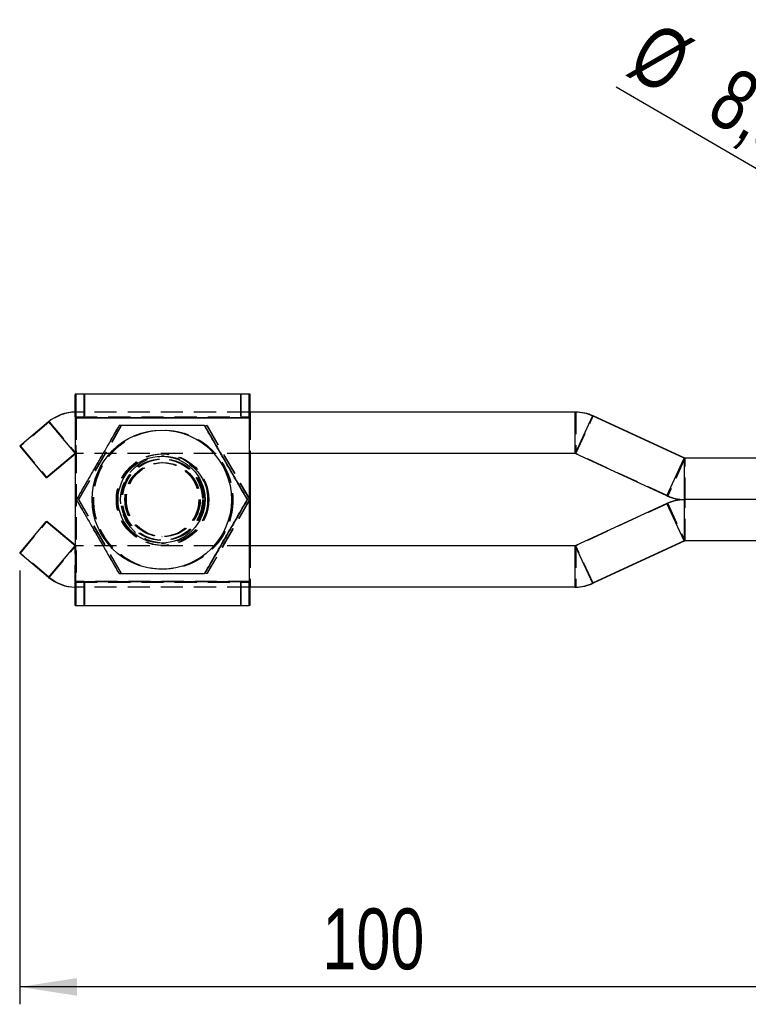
# Model space of a CAD drawing. Extents: x 64 to 763, y 53 to 567.
# Tile 4 of 9: x 330 to 414, y 258 to 371. Entities that reach past the tile are written whole.
import ezdxf

# ---------------------------------------------------------------- set-up
doc = ezdxf.new("R2010")
doc.units = 0
doc.header["$LTSCALE"] = 2
doc.linetypes.add('HIDDEN', pattern=[1.905, 1.27, -0.635])
doc.layers.get('0').update_dxf_attribs({"linetype": 'CONTINUOUS'})
doc.layers.add('FORMATO', color=179, linetype='CONTINUOUS')
doc.styles.add('SLDTEXTSTYLE0', font='TXT', dxfattribs={"width": 0.75})
doc.dimstyles.new('SLDDIMSTYLE0', dxfattribs={"dimtxt": 7, "dimasz": 6.604, "dimexe": 0, "dimexo": 0.0625, "dimgap": 1.75, "dimtad": 1, "dimdec": 0, "dimrnd": 1e-09, "dimzin": 12, "dimtxsty": 'SLDTEXTSTYLE0', "dimsah": 1, "dimcen": 0.09, "dimazin": 3, "dimtfac": 1, "dimtdec": 0, "dimtofl": 0, "dimtmove": 0, "dimatfit": 3, "dimtolj": 1, "dimtzin": 12})
doc.dimstyles.new('SLDDIMSTYLE2', dxfattribs={"dimtxt": 7, "dimasz": 6.604, "dimexe": 0, "dimexo": 0.0625, "dimgap": 1.75, "dimtad": 1, "dimdec": 3, "dimrnd": 1e-09, "dimzin": 12, "dimtxsty": 'SLDTEXTSTYLE0', "dimblk1": 'NONE', "dimsah": 1, "dimcen": 0, "dimazin": 3, "dimtfac": 1, "dimtdec": 3, "dimtmove": 0, "dimatfit": 3, "dimtolj": 1, "dimtzin": 12})

# ---------------------------------------------------------------- blocks, each defined once
blk = doc.blocks.new('_D_6')
at = {"layer": 'FORMATO'}
for p, q in [((329.8, 307.96), (329.8, 258.13)), ((429.66, 287.61), (429.66, 258.13)), ((429.66, 260.13), (329.8, 260.13))]:
    blk.add_line(p, q, dxfattribs=at)
for points in [[(329.8, 260.13), (336.4, 259.11), (336.4, 261.15)], [(429.66, 260.13), (423.05, 261.15), (423.05, 259.11)]]:
    blk.add_solid(points, dxfattribs=at)
at = {"layer": 'FORMATO', "insert": (364.59, 269.15), "char_height": 7, "attachment_point": 1, "style": 'SLDTEXTSTYLE0'}
blk.add_mtext('100', dxfattribs=at)
blk = doc.blocks.new('_D_8')
at = {"layer": 'FORMATO'}
for q in [(398.34, 363.5), (444.83, 336.47)]:
    blk.add_line((437.48, 340.75), q, dxfattribs=at)
blk.add_solid([(437.48, 340.75), (432.28, 344.94), (431.26, 343.19)], dxfattribs=at)
at = {"layer": 'FORMATO', "char_height": 7, "attachment_point": 1, "rotation": 329.8316, "style": 'SLDTEXTSTYLE0'}
for s, insert in [('%%c', (402.84, 371.25)), ('8,5', (412.02, 366.04))]:
    blk.add_mtext(s, dxfattribs=dict(at, insert=insert))
blk = doc.blocks.new('_NONE')

msp = doc.modelspace()

# ---------------------------------------------------------------- linework, layer by layer
at = {"color": 7, "linetype": 'CONTINUOUS'}
for p, q in [((336.171768, 328.259683), (356.171629, 328.259683)), ((356.171629, 328.259683), (356.171629, 325.609683)), ((356.185577, 328.259683), (356.171629, 328.259683)), ((356.185577, 328.259683), (356.251783, 328.259683)), ((356.185577, 326.159683), (356.185577, 328.259683)), ((356.251783, 328.259683), (356.26573, 328.259683)), ((393.633409, 326.159683), (356.177761, 326.159683)), ((393.633409, 321.409683), (393.633409, 326.159683)), ((393.715239, 326.159683), (393.633409, 326.159683)), ((333.118252, 325.046055), (329.797505, 322.259599)), ((336.161538, 325.509683), (356.1614, 325.509683)), ((336.161538, 325.509683), (336.161538, 306.709683)), ((356.171257, 325.509683), (356.1614, 325.509683)), ((356.1614, 325.509683), (356.1614, 306.709683)), ((356.171257, 325.509683), (356.171257, 306.709683)), ((356.177761, 325.609683), (356.171629, 325.609683)), ((395.625728, 325.722669), (393.637597, 321.408765)), ((395.707554, 325.722669), (395.625728, 325.722669)), ((406.175426, 320.860601), (395.625728, 325.722669)), ((406.257252, 320.860601), (395.707554, 325.722669)), ((329.797505, 322.259599), (332.850731, 318.620888)), ((336.161538, 321.399005), (332.850731, 318.620888)), ((336.161538, 321.330343), (332.932553, 318.620888)), ((393.633409, 321.409683), (356.171257, 321.409683)), ((356.266103, 321.409683), (356.266103, 310.809683)), ((356.275952, 321.409683), (356.275952, 310.809683)), ((404.187291, 316.546697), (393.637597, 321.408765)), ((346.131711, 321.109683), (346.101954, 321.109683)), ((404.187291, 316.546697), (406.175426, 320.860601)), ((406.257252, 320.860601), (406.175426, 320.860601)), ((406.17961, 320.859683), (406.17961, 316.109683)), ((424.014936, 320.859683), (406.17961, 320.859683)), ((332.932553, 318.620888), (332.850731, 318.620888)), ((355.950496, 316.109683), (355.972453, 316.109683)), ((404.187291, 315.672669), (393.637597, 310.810601)), ((406.175426, 311.358765), (404.187291, 315.672669)), ((424.0035, 316.109683), (406.17961, 316.109683)), ((406.17961, 316.109683), (406.17961, 311.359683)), ((329.797505, 309.959768), (332.850731, 313.598479)), ((336.161538, 310.820361), (332.850731, 313.598479)), ((332.850731, 313.598479), (332.932553, 313.598479)), ((336.161538, 310.889024), (332.932553, 313.598479)), ((346.101954, 311.109683), (346.131711, 311.109683)), ((406.175426, 311.358765), (395.625728, 306.496697)), ((406.257252, 311.358765), (395.707554, 306.496697)), ((406.175426, 311.358765), (406.257252, 311.358765)), ((424.0035, 311.359683), (406.17961, 311.359683)), ((333.118252, 307.173311), (329.797505, 309.959768)), ((393.633409, 310.809683), (356.171257, 310.809683)), ((393.633409, 306.059683), (393.633409, 310.809683)), ((393.637597, 310.810601), (395.625728, 306.496697)), ((336.161538, 306.709683), (356.1614, 306.709683)), ((356.1614, 306.709683), (356.171257, 306.709683)), ((356.171629, 306.609683), (356.171629, 303.959683)), ((356.171629, 306.609683), (356.177761, 306.609683)), ((393.633409, 306.059683), (356.177761, 306.059683)), ((356.185577, 303.959683), (356.185577, 306.059683)), ((393.633409, 306.059683), (393.715239, 306.059683)), ((395.625728, 306.496697), (395.707554, 306.496697)), ((336.171768, 303.959683), (356.171629, 303.959683)), ((356.171629, 303.959683), (356.185577, 303.959683)), ((356.251783, 303.959683), (356.185577, 303.959683)), ((356.26573, 303.959683), (356.251783, 303.959683))]:
    msp.add_line(p, q, dxfattribs=at)
at = {"color": 7, "linetype": 'HIDDEN'}
for p, q in [((336.171768, 325.609683), (336.171768, 328.259683)), ((336.185715, 328.259683), (336.185715, 325.609683)), ((336.251921, 325.609683), (336.251921, 328.259683)), ((336.265869, 328.259683), (336.265869, 325.609683)), ((337.189428, 325.609683), (337.189428, 328.259683)), ((337.24819, 328.259683), (337.24819, 325.609683)), ((355.1893, 328.259683), (355.1893, 325.609683)), ((355.24807, 325.609683), (355.24807, 328.259683)), ((336.1779, 326.159683), (336.1779, 321.409683)), ((356.177761, 326.159683), (336.1779, 326.159683)), ((336.259729, 326.159683), (336.259729, 321.409683)), ((356.185577, 325.609683), (356.185577, 326.159683)), ((356.251783, 326.159683), (356.251783, 325.609683)), ((356.26573, 325.609683), (356.26573, 326.159683)), ((393.715239, 326.159683), (393.715239, 321.409683)), ((333.200081, 325.046055), (329.879328, 322.259599)), ((333.118252, 325.046055), (333.200081, 325.046055)), ((333.200081, 325.046055), (336.253299, 321.407343)), ((336.161538, 325.509683), (336.171395, 325.509683)), ((336.171395, 325.509683), (356.171257, 325.509683)), ((336.171395, 325.509683), (336.171395, 306.709683)), ((336.171768, 325.609683), (356.171629, 325.609683)), ((356.266103, 325.509683), (336.266241, 325.509683)), ((336.266241, 325.509683), (336.266241, 306.709683)), ((336.266241, 325.509683), (336.276091, 325.509683)), ((356.275952, 325.509683), (336.276091, 325.509683)), ((336.276091, 325.509683), (336.276091, 306.709683)), ((356.185577, 325.609683), (356.177761, 325.609683)), ((356.251783, 325.609683), (356.185577, 325.609683)), ((356.251783, 325.609683), (356.26573, 325.609683)), ((356.275952, 325.509683), (356.266103, 325.509683)), ((356.266103, 325.509683), (356.266103, 321.409683)), ((356.275952, 325.509683), (356.275952, 321.409683)), ((393.719419, 321.408765), (395.707554, 325.722669)), ((336.584627, 316.109683), (341.492063, 324.609684)), ((336.608431, 316.109683), (341.515868, 324.609684)), ((351.184092, 324.609684), (351.187362, 324.609684)), ((351.209327, 324.609684), (351.306952, 324.609684)), ((351.330756, 324.609684), (351.306952, 324.609684)), ((351.306952, 324.609684), (356.214396, 316.109683)), ((351.330756, 324.609684), (356.2382, 316.109683)), ((329.879328, 322.259599), (329.797505, 322.259599)), ((329.879328, 322.259599), (332.932553, 318.620888)), ((336.161538, 321.419187), (336.17147, 321.407343)), ((336.17147, 321.407343), (336.161538, 321.399005)), ((336.253299, 321.407343), (336.161538, 321.330343)), ((336.17147, 321.407343), (336.253299, 321.407343)), ((356.171257, 321.409683), (336.1779, 321.409683)), ((346.171326, 321.359683), (346.161469, 321.359683)), ((346.276022, 321.359683), (346.266172, 321.359683)), ((393.715239, 321.409683), (393.633409, 321.409683)), ((393.719419, 321.408765), (393.637597, 321.408765)), ((404.269121, 316.546697), (393.719419, 321.408765)), ((346.399508, 321.109683), (346.131711, 321.109683)), ((346.160366, 320.359683), (346.132814, 320.359683)), ((346.304677, 320.359683), (346.277124, 320.359683)), ((406.257252, 320.860601), (404.269121, 316.546697)), ((406.261439, 316.109683), (406.261439, 320.859683)), ((336.32072, 316.109683), (336.342684, 316.109683)), ((336.465037, 316.109683), (336.486994, 316.109683)), ((341.492063, 307.609683), (336.584627, 316.109683)), ((336.608431, 316.109683), (336.584627, 316.109683)), ((341.515868, 307.609683), (336.608431, 316.109683)), ((356.214396, 316.109683), (351.306952, 307.609683)), ((356.2382, 316.109683), (351.330756, 307.609683)), ((356.094806, 316.109683), (356.116771, 316.109683)), ((356.2382, 316.109683), (356.214396, 316.109683)), ((404.269121, 315.672669), (393.719419, 310.810601)), ((404.269121, 316.546697), (404.187291, 316.546697)), ((404.187291, 315.672669), (404.269121, 315.672669)), ((404.269121, 315.672669), (406.257252, 311.358765)), ((406.261439, 311.359683), (406.261439, 316.109683)), ((329.879328, 309.959768), (332.932553, 313.598479)), ((346.131711, 311.109683), (346.399508, 311.109683)), ((346.132814, 311.859683), (346.160366, 311.859683)), ((346.277124, 311.859683), (346.304677, 311.859683)), ((329.797505, 309.959768), (329.879328, 309.959768)), ((333.200081, 307.173311), (329.879328, 309.959768)), ((333.200081, 307.173311), (336.253299, 310.812023)), ((336.253299, 310.812023), (336.161538, 310.889024)), ((336.17147, 310.812023), (336.161538, 310.820361)), ((336.161538, 310.800179), (336.17147, 310.812023)), ((336.253299, 310.812023), (336.17147, 310.812023)), ((336.1779, 306.059683), (336.1779, 310.809683)), ((356.171257, 310.809683), (336.1779, 310.809683)), ((336.259729, 306.059683), (336.259729, 310.809683)), ((346.161469, 310.859683), (346.171326, 310.859683)), ((346.266172, 310.859683), (346.276022, 310.859683)), ((356.266103, 310.809683), (356.266103, 306.709683)), ((356.275952, 310.809683), (356.275952, 306.709683)), ((393.633409, 310.809683), (393.715239, 310.809683)), ((393.637597, 310.810601), (393.719419, 310.810601)), ((393.715239, 310.809683), (393.715239, 306.059683)), ((395.707554, 306.496697), (393.719419, 310.810601)), ((333.200081, 307.173311), (333.118252, 307.173311)), ((336.171395, 306.709683), (336.161538, 306.709683)), ((336.171395, 306.709683), (356.171257, 306.709683)), ((336.171768, 306.609683), (356.171629, 306.609683)), ((336.171768, 303.959683), (336.171768, 306.609683)), ((336.185715, 306.609683), (336.185715, 303.959683)), ((336.251921, 303.959683), (336.251921, 306.609683)), ((336.265869, 306.609683), (336.265869, 303.959683)), ((356.266103, 306.709683), (336.266241, 306.709683)), ((336.276091, 306.709683), (336.266241, 306.709683)), ((356.275952, 306.709683), (336.276091, 306.709683)), ((337.189428, 303.959683), (337.189428, 306.609683)), ((337.24819, 306.609683), (337.24819, 303.959683)), ((351.187362, 307.609683), (351.184092, 307.609683)), ((351.306952, 307.609683), (351.209327, 307.609683)), ((351.330756, 307.609683), (351.306952, 307.609683)), ((355.1893, 306.609683), (355.1893, 303.959683)), ((355.24807, 303.959683), (355.24807, 306.609683)), ((356.177761, 306.609683), (356.185577, 306.609683)), ((356.185577, 306.609683), (356.251783, 306.609683)), ((356.185577, 306.059683), (356.185577, 306.609683)), ((356.26573, 306.609683), (356.251783, 306.609683)), ((356.251783, 306.609683), (356.251783, 306.059683)), ((356.26573, 306.059683), (356.26573, 306.609683)), ((356.266103, 306.709683), (356.275952, 306.709683)), ((356.177761, 306.059683), (336.1779, 306.059683))]:
    msp.add_line(p, q, dxfattribs=at)
at = {"color": 8, "linetype": 'CONTINUOUS'}
for p, q in [((356.251783, 328.259683), (356.251783, 326.159683)), ((356.26573, 326.159683), (356.26573, 328.259683)), ((333.118252, 325.046055), (336.161538, 321.419187)), ((333.118252, 307.173311), (336.161538, 310.800179)), ((356.251783, 306.059683), (356.251783, 303.959683)), ((356.26573, 303.959683), (356.26573, 306.059683))]:
    msp.add_line(p, q, dxfattribs=at)
at = {"color": 7, "linetype": 'HIDDEN', "flags": 128}
for points in [[(356.275669, 326.159683), (356.275759, 326.046182), (356.275952, 325.509683)], [(356.275952, 306.709683), (356.275759, 306.173185), (356.275669, 306.059683)]]:
    msp.add_lwpolyline(points, dxfattribs=at)
at = {"color": 7, "linetype": 'CONTINUOUS'}
for centre, radius in [((346.131749, 316.10972), 7.999979), ((346.101949, 316.109709), 4.999974)]:
    msp.add_circle(centre, radius, dxfattribs=at)
at = {"color": 7, "linetype": 'HIDDEN'}
for centre, radius in [((346.161504, 316.109681), 7.999984), ((346.276064, 316.109681), 7.999984), ((346.305821, 316.109681), 7.999984), ((346.16149, 316.109676), 5.249991), ((346.171348, 316.109676), 5.249992), ((346.266143, 316.109676), 5.249992), ((346.276, 316.109676), 5.249992), ((346.399512, 316.109657), 4.999974), ((346.13169, 316.109706), 4.673249), ((346.161443, 316.109676), 4.673254), ((346.276003, 316.109676), 4.673254), ((346.305758, 316.109706), 4.673249), ((346.132834, 316.10966), 4.249987), ((346.160343, 316.109688), 4.249991), ((346.277148, 316.109688), 4.249991), ((346.30466, 316.109688), 4.249991)]:
    msp.add_circle(centre, radius, dxfattribs=at)
at = {"color": 7, "linetype": 'CONTINUOUS'}
for centre, radius, start, end in [((520.81772, 326.197805), 184.657464, 179.36022419, 180.21351187), ((540.817582, 326.197805), 184.657464, 179.36022419, 180.21351187), ((202.204879, 326.480506), 154.071125, 359.8806926, 0.66165286), ((336.177898, 321.399743), 4.75994, 89.99998529, 130.00025436), ((393.633413, 321.399764), 4.759918, 65.25624522, 90.0000457), ((393.715241, 321.399772), 4.759911, 65.25622538, 90.00002069), ((362.587716, 325.53578), 6.416512, 179.34007896, 180.23303547), ((393.633402, 321.399639), 0.010044, 65.31571866, 89.95746425), ((406.17961, 320.869671), 0.009988, 245.23899139, 270.00068195), ((406.261436, 320.869671), 0.009988, 245.2390041, 270.02201959), ((406.179611, 320.869626), 4.759943, 245.2563131, 269.99998101), ((406.179611, 311.34974), 4.759943, 90.00001899, 114.7436869), ((406.17961, 311.349695), 0.009988, 89.99931805, 114.76100861), ((406.261436, 311.349695), 0.009988, 89.97798041, 114.7609959), ((393.633402, 310.819728), 0.010044, 270.04253575, 294.68428134), ((336.177898, 310.819624), 4.75994, 229.99974564, 270.00001471), ((520.81772, 306.021561), 184.657464, 179.78648813, 180.63977581), ((540.817582, 306.021561), 184.657464, 179.78648813, 180.63977581), ((362.587716, 306.683586), 6.416512, 179.76696453, 180.65992104), ((243.796645, 305.542011), 112.480215, 359.1939588, 0.26369574), ((393.633413, 310.819602), 4.759918, 269.9999543, 294.74375478), ((393.715241, 310.819594), 4.759911, 269.99997931, 294.74377462)]:
    msp.add_arc(centre, radius, start, end, dxfattribs=at)
at = {"color": 7, "linetype": 'HIDDEN'}
for centre, radius, start, end in [((151.395058, 326.197469), 184.882312, 359.78685178, 0.63910169), ((336.259728, 321.399743), 4.75994, 89.99998529, 130.00025436), ((342.587854, 325.53578), 6.416512, 179.34007896, 180.23303547), ((329.46284, 325.534339), 6.803446, 359.79235767, 0.63452791), ((349.462702, 325.534339), 6.803446, 359.79235767, 0.63452791), ((336.177903, 321.399667), 0.010016, 90.02080462, 129.96672977), ((336.259733, 321.399667), 0.010016, 90.02080462, 129.96672977), ((393.715242, 321.39972), 0.009963, 65.21307242, 90.01739316), ((406.261435, 320.869597), 4.759914, 245.25623469, 270.00005942), ((406.261435, 311.349769), 4.759914, 89.99994058, 114.74376531), ((336.177903, 310.819699), 0.010016, 230.03327023, 269.97919538), ((336.259733, 310.819699), 0.010016, 230.03327023, 269.97919538), ((393.715242, 310.819646), 0.009963, 269.98260684, 294.78692758), ((336.259728, 310.819624), 4.75994, 229.99974564, 270.00001471), ((342.587854, 306.683586), 6.416512, 179.76696453, 180.65992104), ((151.395058, 306.021897), 184.882312, 359.36089831, 0.21314822), ((329.46284, 306.685027), 6.803446, 359.36547209, 0.20764233), ((349.462702, 306.685027), 6.803446, 359.36547209, 0.20764233)]:
    msp.add_arc(centre, radius, start, end, dxfattribs=at)
at = {"color": 7, "linetype": 'CONTINUOUS'}
for points, knots in [([(341.228164, 324.609684), (340.801416, 323.871943), (339.938666, 322.380465), (338.66223, 320.170645), (337.443512, 318.058198), (336.697263, 316.763144), (336.32072, 316.109683)], [0, 0, 0, 0, 0.26460505, 0.5349478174, 0.765342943, 1, 1, 1, 1]), ([(351.043052, 324.609684), (349.813554, 324.609684), (347.769783, 324.609684), (344.800689, 324.609684), (342.76463, 324.609684), (341.583971, 324.609684), (341.228164, 324.609684)], [0, 0, 0, 0, 0.3793840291, 0.6306424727, 0.8886891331, 1, 1, 1, 1]), ([(355.950496, 316.109683), (355.523748, 316.847423), (354.660998, 318.338901), (353.384565, 320.548724), (352.165834, 322.661164), (351.419592, 323.956222), (351.043052, 324.609684)], [0, 0, 0, 0, 0.2646050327, 0.5349478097, 0.7653433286, 1, 1, 1, 1]), ([(351.065009, 324.609684), (351.491757, 323.871943), (352.354507, 322.380465), (353.630941, 320.170642), (354.849671, 318.058202), (355.595913, 316.763145), (355.972453, 316.109683)], [0, 0, 0, 0, 0.2646050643, 0.5349478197, 0.7653433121, 1, 1, 1, 1]), ([(336.32072, 316.109683), (336.745837, 315.371943), (337.605291, 313.880466), (338.880516, 311.670642), (340.101012, 309.558201), (340.850158, 308.263144), (341.228164, 307.609683)], [0, 0, 0, 0, 0.2646050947, 0.5349477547, 0.7653431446, 1, 1, 1, 1]), ([(351.043052, 307.609683), (351.468166, 308.347423), (352.327613, 309.838904), (353.602849, 312.048722), (354.823344, 314.161166), (355.572491, 315.456222), (355.950496, 316.109683)], [0, 0, 0, 0, 0.2646047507, 0.5349477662, 0.76534312, 1, 1, 1, 1]), ([(355.972453, 316.109683), (355.547339, 315.371942), (354.687892, 313.880462), (353.412656, 311.670644), (352.192161, 309.5582), (351.443014, 308.263144), (351.065009, 307.609683)], [0, 0, 0, 0, 0.26460472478, 0.53494775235, 0.76534312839, 1, 1, 1, 1]), ([(341.228164, 307.609683), (341.583977, 307.609683), (342.744088, 307.609683), (344.778959, 307.609683), (347.748951, 307.609683), (349.813554, 307.609683), (351.043052, 307.609683)], [0, 0, 0, 0, 0.1113113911, 0.3629258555, 0.6206141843, 1, 1, 1, 1])]:
    msp.add_open_spline(points, degree=3, knots=knots, dxfattribs=at)
at = {"color": 7, "linetype": 'HIDDEN'}
for points, knots in [([(336.342684, 316.109683), (336.769428, 316.847424), (337.632172, 318.338905), (338.908619, 320.548719), (340.127336, 322.661168), (340.873584, 323.956222), (341.250128, 324.609684)], [0, 0, 0, 0, 0.26460464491, 0.53494779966, 0.76534294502, 1, 1, 1, 1]), ([(341.250128, 307.609683), (340.82501, 308.347423), (339.965557, 309.8389), (338.690332, 312.048724), (337.469835, 314.161165), (336.720689, 315.456221), (336.342684, 316.109683)], [0, 0, 0, 0, 0.2646051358, 0.5349477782, 0.765343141, 1, 1, 1, 1])]:
    msp.add_open_spline(points, degree=3, knots=knots, dxfattribs=at)

# ---------------------------------------------------------------- dimensions: what is measured, and where the dimension line sits
at = {"layer": 'FORMATO'}
dim = msp.add_diameter_dim_2p(p1=(444.832212, 336.473877), p2=(437.483516, 340.745489), dimstyle='SLDDIMSTYLE2', dxfattribs=at)
dim.commit()
dim.dimension.update_dxf_attribs({"geometry": '_D_8', "text_midpoint": (408.141039, 357.801565), "dimtype": 163})
dim = msp.add_linear_dim(base=(329.797507, 260.129612), p1=(429.657864, 289.609683), p2=(329.797507, 309.959767), dimstyle='SLDDIMSTYLE0', dxfattribs=at)
dim.commit()
dim.dimension.update_dxf_attribs({"geometry": '_D_6', "text_midpoint": (372.353067, 260.129612), "dimtype": 160})

doc.saveas('drawing.dxf')
